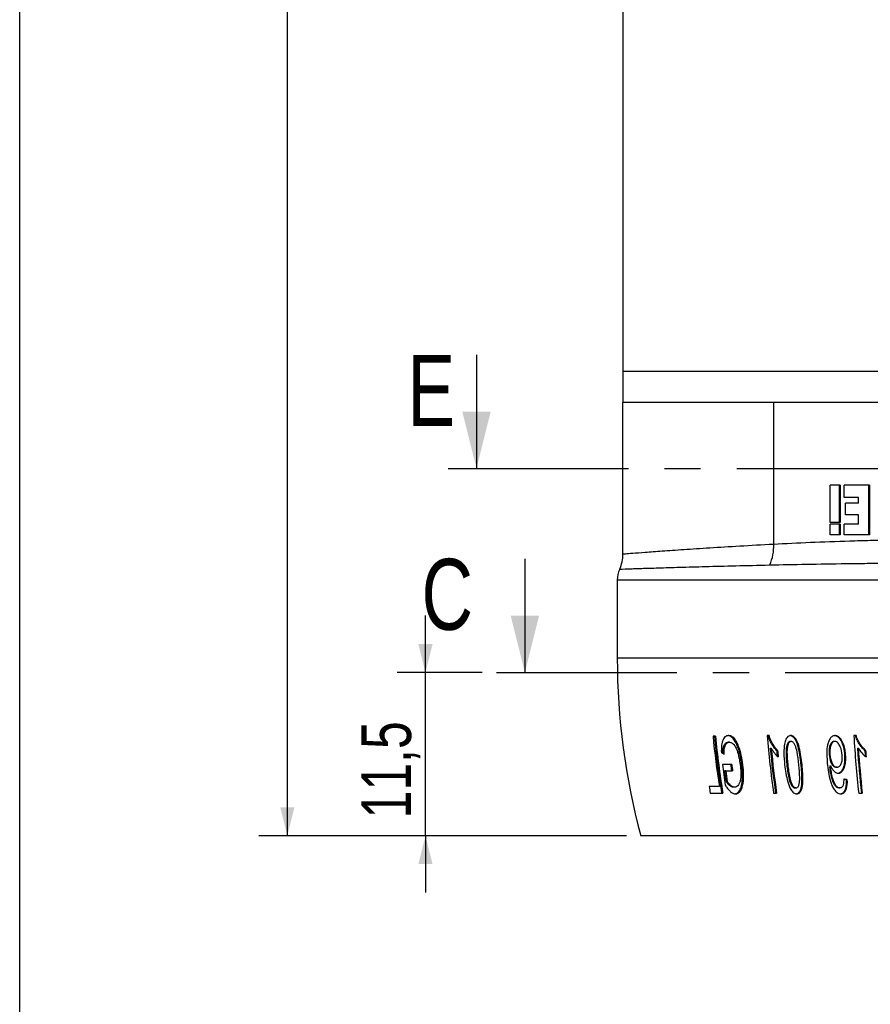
# Model space of a CAD drawing. Header units: millimetres. Extents: x 8 to 586, y 8 to 412.
# Tile 5 of 58: x 8 to 68, y 152 to 221. Entities that reach past the tile are written whole.
import ezdxf

# ---------------------------------------------------------------- set-up
doc = ezdxf.new("R2010")
doc.units = ezdxf.units.MM
doc.linetypes.add('CENTERX2', pattern=[20.32, 12.7, -2.54, 2.54, -2.54])
for name, color, linetype in [('CENTERLINE', 4, 'CENTERX2'), ('DETAIL', 3, 'Continuous'), ('DIMENSIONS', 2, 'Continuous')]:
    doc.layers.add(name, color=color, linetype=linetype)
doc.layers.add('OUTLINE', color=7, linetype='Continuous', lineweight=25)
doc.styles.add('SLDTEXTSTYLE0', font='TXT', dxfattribs={"width": 0.75})
doc.dimstyles.new('SLDDIMSTYLE3', dxfattribs={"dimtxt": 3.5, "dimasz": 2, "dimexe": 0, "dimexo": 0.0625, "dimgap": 0.875, "dimtad": 1, "dimrnd": 1e-09, "dimzin": 12, "dimdsep": 46, "dimtxsty": 'SLDTEXTSTYLE0', "dimsah": 1, "dimcen": 0.09, "dimadec": 0, "dimazin": 3, "dimtfac": 1, "dimtmove": 0, "dimatfit": 0, "dimfxl": 0, "dimfrac": 2, "dimtolj": 1, "dimtzin": 12, "dimarcsym": 0})
doc.dimstyles.new('SLDDIMSTYLE6', dxfattribs={"dimtxt": 3.5, "dimasz": 2, "dimexe": 0, "dimexo": 0.0625, "dimgap": 0.875, "dimtad": 1, "dimrnd": 1e-09, "dimzin": 12, "dimdsep": 46, "dimtxsty": 'SLDTEXTSTYLE0', "dimsah": 1, "dimcen": 0.09, "dimadec": 0, "dimazin": 3, "dimtfac": 1, "dimtofl": 0, "dimtmove": 0, "dimatfit": 3, "dimfxl": 0, "dimfrac": 2, "dimtolj": 1, "dimtzin": 12, "dimarcsym": 0})

# ---------------------------------------------------------------- blocks, each defined once
blk = doc.blocks.new('_D_48')
at = {"layer": 'DIMENSIONS'}
for p, q in [((36.569, 175.072), (36.569, 179.072)), ((40.571, 175.072), (34.569, 175.072)), ((36.569, 163.572), (36.569, 175.072)), ((50.731, 163.572), (34.569, 163.572)), ((36.569, 163.572), (36.569, 159.572))]:
    blk.add_line(p, q, dxfattribs=at)
for points in [[(36.569, 175.072), (37.069, 177.072), (36.069, 177.072)], [(36.569, 163.572), (36.069, 161.572), (37.069, 161.572)]]:
    blk.add_solid(points, dxfattribs=at)
at = {"layer": 'DIMENSIONS', "insert": (32.057, 164.797), "char_height": 3.5, "attachment_point": 1, "rotation": 90, "style": 'SLDTEXTSTYLE0'}
blk.add_mtext('11,5', dxfattribs=at)
blk = doc.blocks.new('_D_49')
at = {"layer": 'DIMENSIONS'}
for p, q in [((85.013, 302.252), (24.843, 302.252)), ((26.843, 302.252), (26.843, 163.572)), ((50.731, 163.572), (24.843, 163.572))]:
    blk.add_line(p, q, dxfattribs=at)
for points in [[(26.843, 302.252), (26.343, 300.252), (27.343, 300.252)], [(26.843, 163.572), (27.343, 165.572), (26.343, 165.572)]]:
    blk.add_solid(points, dxfattribs=at)
at = {"layer": 'DIMENSIONS', "insert": (22.331, 225.801), "char_height": 3.5, "attachment_point": 1, "rotation": 90, "style": 'SLDTEXTSTYLE0'}
blk.add_mtext('138,68', dxfattribs=at)

msp = doc.modelspace()

# ---------------------------------------------------------------- linework, layer by layer
at = {"layer": 'CENTERLINE', "linetype": 'Continuous'}
for p, q in [((40.16354, 197.43812), (40.16354, 189.43812)), ((43.57088, 183.07238), (43.57088, 175.07238))]:
    msp.add_line(p, q, dxfattribs=at)
at = {"layer": 'CENTERLINE'}
for p, q in [((38.16354, 189.43812), (134.20527, 189.43812)), ((41.57088, 175.07238), (128.23073, 175.07238))]:
    msp.add_line(p, q, dxfattribs=at)
for points in [[(40.16354, 189.43812), (41.16354, 193.43812), (39.16354, 193.43812)], [(43.57088, 175.07238), (44.57088, 179.07238), (42.57088, 179.07238)]]:
    msp.add_solid(points, dxfattribs=at)
at = {"layer": 'DETAIL'}
for p, q in [((61.0911, 194.07238), (50.47483, 194.07238)), ((61.0911, 184.09084), (61.0911, 194.07238)), ((85.74983, 194.07238), (61.0911, 194.07238)), ((121.42483, 181.57238), (50.07483, 181.57238)), ((88.4065, 176.07238), (50.07483, 176.07238)), ((58.92121, 168.55371), (58.84378, 168.55371)), ((62.07949, 168.57238), (62.01119, 168.57238)), ((63.02036, 168.57076), (63.08576, 168.57076)), ((65.04992, 168.38488), (65.10957, 168.38488))]:
    msp.add_line(p, q, dxfattribs=at)
msp.add_arc((57.81981, 183.97177), 3.27346, 336.0596399, 2.0845024, dxfattribs=at)
for points, knots in [([(85.74983, 196.27238), (83.44109, 196.27238), (81.1324, 196.27238), (76.60364, 196.27238), (74.38367, 196.27238), (70.11767, 196.27238), (68.07174, 196.27238), (64.23244, 196.27238), (62.43917, 196.27238), (59.17411, 196.27238), (57.70241, 196.27238), (55.13707, 196.27238), (54.0435, 196.27238), (52.27646, 196.27238), (51.60304, 196.27238), (50.70222, 196.27238), (50.47483, 196.27238), (50.47483, 196.27238)], [0, 0, 0, 0, 0.125, 0.125, 0.25, 0.25, 0.375, 0.375, 0.5, 0.5, 0.625, 0.625, 0.75, 0.75, 0.875, 0.875, 1, 1, 1, 1]), ([(110.40856, 184.09084), (108.7502, 184.17968), (106.96106, 184.25215), (104.08329, 184.34352), (103.08945, 184.37104), (101.07184, 184.41996), (100.04398, 184.44152), (97.95085, 184.47947), (96.88558, 184.49588), (94.71731, 184.52392), (93.61321, 184.53557), (90.24908, 184.5635), (88.00117, 184.57238), (84.62187, 184.57238), (83.49419, 184.57012), (81.23628, 184.56095), (80.10101, 184.55398), (76.75762, 184.52613), (74.59516, 184.49847), (71.44951, 184.4414), (70.41741, 184.41975), (68.89473, 184.38277), (68.39276, 184.36972), (67.40667, 184.34226), (66.92152, 184.32783), (64.53485, 184.25196), (62.74947, 184.17968), (61.0911, 184.09084)], [0, 0, 0, 0, 0.125, 0.125, 0.1875, 0.1875, 0.25, 0.25, 0.3125, 0.3125, 0.375, 0.375, 0.5, 0.5, 0.5625, 0.5625, 0.625, 0.625, 0.75, 0.75, 0.8125, 0.8125, 0.84375, 0.84375, 0.875, 0.875, 1, 1, 1, 1]), ([(61.0911, 184.09084), (59.41627, 184.00077), (57.91877, 183.91316), (55.93811, 183.78921), (55.32584, 183.74937), (54.20873, 183.67434), (53.70206, 183.63904), (52.79275, 183.57392), (52.38969, 183.54408), (51.69779, 183.49173), (51.40724, 183.4691), (50.94199, 183.43236), (50.76704, 183.41824), (50.533, 183.39925), (50.47483, 183.39447), (50.47483, 183.39447)], [0, 0, 0, 0, 0.25, 0.25, 0.375, 0.375, 0.5, 0.5, 0.625, 0.625, 0.75, 0.75, 0.875, 0.875, 1, 1, 1, 1]), ([(50.24495, 182.34729), (50.24495, 182.34729), (50.47287, 182.35545), (51.04858, 182.37498), (51.17883, 182.37936), (51.46667, 182.38893), (51.62423, 182.39411), (52.13709, 182.41076), (52.92786, 182.43588), (53.92951, 182.46579), (55.03823, 182.49766), (55.64869, 182.51466), (56.9657, 182.54987), (57.67367, 182.56812), (59.17721, 182.60533), (59.97254, 182.62428), (60.81165, 182.64345)], [0, 0, 0, 0, 0.25, 0.25, 0.3125, 0.3125, 0.375, 0.375, 0.5, 0.625, 0.625, 0.75, 0.75, 0.875, 0.875, 1, 1, 1, 1]), ([(60.81165, 182.64345), (62.47276, 182.6814), (64.26712, 182.71217), (66.67252, 182.74444), (67.16179, 182.75057), (68.15691, 182.76224), (68.66387, 182.76779), (70.20198, 182.7835), (71.24526, 182.79268), (74.42694, 182.81689), (76.61675, 182.82861), (80.0063, 182.84042), (81.15804, 182.84338), (83.44823, 182.84727), (84.59198, 182.84823), (88.0193, 182.84826), (90.29896, 182.84452), (93.71032, 182.83273), (94.82995, 182.82781), (97.02657, 182.81595), (98.10505, 182.80901), (100.22271, 182.79295), (101.26189, 182.78382), (103.3002, 182.76309), (104.30284, 182.75143), (106.24205, 182.7255), (107.18139, 182.7112), (108.98999, 182.67965), (109.85746, 182.66242), (110.68801, 182.64345)], [0, 0, 0, 0, 0.125, 0.125, 0.15625, 0.15625, 0.1875, 0.1875, 0.25, 0.25, 0.375, 0.375, 0.4375, 0.4375, 0.5, 0.5, 0.625, 0.625, 0.6875, 0.6875, 0.75, 0.75, 0.8125, 0.8125, 0.875, 0.875, 0.9375, 0.9375, 1, 1, 1, 1])]:
    msp.add_open_spline(points, degree=3, knots=knots, dxfattribs=at)
at = {"layer": 'OUTLINE'}
for p, q in [((8, 8), (8, 412)), ((50.47483, 289.38953), (50.47483, 196.27238)), ((50.47483, 196.27238), (50.47483, 194.07238)), ((50.47483, 183.39447), (50.47483, 194.07238)), ((65.75895, 188.27238), (65.06181, 188.27238)), ((65.06181, 185.63045), (65.06181, 188.27238)), ((65.70323, 188.27238), (65.70323, 185.63045)), ((65.75895, 188.27238), (65.75895, 185.63045)), ((67.82522, 188.27238), (66.06201, 188.27238)), ((66.06201, 187.40289), (66.06201, 188.27238)), ((67.77526, 188.27238), (67.77526, 184.77238)), ((67.82522, 188.27238), (67.82522, 184.77238)), ((67.05918, 187.40289), (66.06201, 187.40289)), ((67.05918, 186.98654), (67.05918, 187.40289)), ((67.05918, 186.98654), (66.14897, 186.98654)), ((66.14897, 186.18337), (66.14897, 186.98654)), ((67.05918, 186.18337), (66.14897, 186.18337)), ((67.05918, 185.51506), (67.05918, 186.18337)), ((65.75895, 185.63045), (65.06181, 185.63045)), ((65.75895, 185.51506), (65.06181, 185.51506)), ((65.06181, 184.77238), (65.06181, 185.51506)), ((65.70323, 185.51506), (65.70323, 184.77238)), ((65.75895, 185.51506), (65.75895, 184.77238)), ((67.05918, 185.51506), (66.06201, 185.51506)), ((66.06201, 184.77238), (66.06201, 185.51506)), ((65.75895, 184.77238), (65.06181, 184.77238)), ((67.82522, 184.77238), (66.06201, 184.77238)), ((50.07483, 181.57238), (50.07483, 176.07238)), ((60.76579, 170.62433), (60.62843, 170.62433)), ((66.89218, 170.62433), (66.72782, 170.62433)), ((56.99181, 170.57238), (56.81825, 170.57238)), ((57.96621, 170.1568), (57.88692, 170.1568)), ((62.32282, 170.20874), (62.25598, 170.20874)), ((65.39477, 170.20874), (65.3367, 170.20874)), ((60.84644, 169.74121), (60.91749, 169.74121)), ((61.29052, 169.58537), (61.36037, 169.58537)), ((65.05158, 169.28991), (64.99218, 169.28991)), ((66.09806, 169.27936), (66.1543, 169.27936)), ((66.98593, 169.74121), (67.03947, 169.74121)), ((67.50808, 169.58537), (67.56018, 169.58537)), ((58.13321, 168.59835), (57.47306, 168.59835)), ((57.71132, 168.13082), (57.63013, 168.13082)), ((57.71132, 168.13082), (58.19308, 168.13082)), ((65.04062, 168.48309), (65.10025, 168.48309)), ((65.54922, 168.39056), (65.49085, 168.39056)), ((57.81459, 167.39706), (57.73318, 167.39706)), ((66.21653, 167.50744), (66.27324, 167.50744)), ((57.26121, 167.03991), (56.5445, 167.03991)), ((56.62166, 166.57238), (57.50693, 166.57238)), ((58.33763, 166.98796), (58.25743, 166.98796)), ((61.08256, 166.57238), (61.29088, 166.57238)), ((62.65208, 166.93602), (62.58447, 166.93602)), ((65.68258, 166.93602), (65.74115, 166.93602)), ((67.07169, 166.57238), (67.32081, 166.57238)), ((119.76866, 163.57238), (51.73101, 163.57238))]:
    msp.add_line(p, q, dxfattribs=at)
for centre, radius, start, end in [((47.97483, 183.39447), 2.5, 335.2367015, 0), ((51.92483, 181.57238), 1.85, 155.2367015, 180), ((98.07483, 176.07238), 48, 180, 195.0947871), ((126.75068, 175.98379), 66.3391, 184.6339089, 188.1559632), ((153.47051, 175.94529), 86.90574, 183.5102312, 186.1914732), ((114.55175, 176.01793), 57.98975, 185.3883246, 188.9064047), ((115.05669, 176.01144), 58.40057, 185.3439082, 189.3012938), ((115.01354, 176.01118), 58.27608, 185.3551059, 189.321087), ((127.44064, 175.96512), 66.88442, 185.339365, 188.072868), ((127.36622, 175.96467), 66.73953, 185.350604, 188.0901226), ((129.43316, 176.00534), 68.4444, 185.3821652, 185.716704), ((129.34237, 176.00377), 68.28431, 185.3934933, 185.7876646), ((154.74742, 175.91947), 87.97868, 184.0268801, 186.098765), ((154.6066, 175.91883), 87.78476, 184.0353724, 186.1118694), ((158.47092, 175.97678), 91.1871, 184.0192261, 184.2861273), ((158.31603, 175.97576), 90.98055, 184.0277197, 184.3229361), ((115.65538, 175.98839), 58.64977, 187.2386697, 188.6839113), ((117.81906, 175.99707), 60.22174, 187.0570642, 187.5054982), ((117.76888, 175.99675), 60.09283, 187.0719787, 187.5213901), ((116.2095, 175.98348), 59.10336, 187.6350755, 188.3533858), ((116.16274, 175.98311), 58.97649, 187.6512349, 188.3711204), ((144.37269, 175.94653), 79.68237, 185.3744794, 185.4454166), ((144.2576, 175.94601), 79.50838, 185.3858956, 185.4569893), ((112.10963, 175.97004), 56.27816, 189.1301921, 189.6126186)]:
    msp.add_arc(centre, radius, start, end, dxfattribs=at)
for points, knots in [([(57.90499, 170.62433), (57.86009, 170.62198), (57.81571, 170.61796), (57.73204, 170.58642), (57.69155, 170.5609), (57.58382, 170.45921), (57.52729, 170.35742), (57.44826, 170.12318), (57.42474, 169.98879), (57.4082, 169.78271), (57.40454, 169.71321), (57.40117, 169.57245), (57.40203, 169.50089), (57.403, 169.42952)], [0, 0, 0, 0, 0.125, 0.125, 0.25, 0.25, 0.5, 0.5, 0.75, 0.75, 0.875, 0.875, 1, 1, 1, 1]), ([(58.84378, 168.55371), (58.82991, 168.65789), (58.80218, 168.86619), (58.745, 169.17764), (58.67223, 169.48551), (58.57985, 169.78484), (58.47977, 170.02957), (58.38113, 170.21937), (58.28955, 170.35891), (58.18536, 170.47393), (58.07609, 170.55754), (57.9713, 170.60712), (57.90596, 170.61593), (57.87604, 170.61996)], [0, 0, 0, 0, 0.11974494, 0.23943668, 0.35916044, 0.4791529, 0.59836722, 0.6687991, 0.73908311, 0.8102393, 0.88136721, 0.94567411, 1, 1, 1, 1]), ([(58.92121, 168.55371), (58.89325, 168.77805), (58.8578, 169.0023), (58.76176, 169.44552), (58.69971, 169.65907), (58.5834, 169.96609), (58.53878, 170.06654), (58.43947, 170.25369), (58.38243, 170.33942), (58.28874, 170.44563), (58.25616, 170.47648), (58.1889, 170.53088), (58.15378, 170.55486), (58.08294, 170.59031), (58.0474, 170.60259), (57.97628, 170.62057), (57.94053, 170.62344), (57.90499, 170.62433)], [0, 0, 0, 0, 0.25, 0.25, 0.5, 0.5, 0.625, 0.625, 0.75, 0.75, 0.8125, 0.8125, 0.875, 0.875, 0.9375, 0.9375, 1, 1, 1, 1]), ([(61.29052, 169.58537), (61.22503, 169.65362), (61.1614, 169.72448), (61.04449, 169.88225), (60.99016, 169.96652), (60.8896, 170.14248), (60.84279, 170.23421), (60.75997, 170.42361), (60.72583, 170.52304), (60.69469, 170.62433)], [0, 0, 0, 0, 0.25, 0.25, 0.5, 0.5, 0.75, 0.75, 1, 1, 1, 1]), ([(61.36037, 169.58537), (61.29499, 169.65367), (61.23147, 169.72458), (61.11479, 169.88242), (61.06058, 169.96671), (60.96024, 170.14267), (60.91355, 170.23439), (60.83093, 170.42374), (60.79687, 170.52311), (60.76579, 170.62433)], [0, 0, 0, 0, 0.25, 0.25, 0.5, 0.5, 0.75, 0.75, 1, 1, 1, 1]), ([(62.27958, 170.62433), (62.23268, 170.6218), (62.18675, 170.61507), (62.10118, 170.57225), (62.06364, 170.5404), (61.99789, 170.46068), (61.97038, 170.41385), (61.92436, 170.31321), (61.9066, 170.25783), (61.8897, 170.20225)], [0, 0, 0, 0, 0.25, 0.25, 0.5, 0.5, 0.75, 0.75, 1, 1, 1, 1]), ([(63.02036, 168.57076), (63.00825, 168.68097), (62.98405, 168.90136), (62.93853, 169.22453), (62.88227, 169.539), (62.8161, 169.81862), (62.73858, 170.06793), (62.66278, 170.24605), (62.58876, 170.3751), (62.52916, 170.45726), (62.46498, 170.524), (62.39808, 170.57426), (62.32662, 170.60884), (62.27779, 170.61703), (62.2536, 170.62109)], [0, 0, 0, 0, 0.14045159, 0.28086433, 0.41182639, 0.54268558, 0.64223035, 0.74150395, 0.78926118, 0.83695538, 0.87778775, 0.91857786, 0.95965141, 1, 1, 1, 1]), ([(63.08576, 168.57076), (63.04293, 168.97184), (62.9927, 169.37564), (62.86616, 169.86673), (62.83727, 169.96405), (62.76905, 170.15231), (62.72932, 170.24472), (62.63147, 170.41365), (62.57276, 170.49075), (62.46922, 170.57056), (62.43197, 170.59166), (62.35691, 170.61834), (62.31814, 170.62202), (62.27958, 170.62433)], [0, 0, 0, 0, 0.5, 0.5, 0.625, 0.625, 0.75, 0.75, 0.875, 0.875, 0.9375, 0.9375, 1, 1, 1, 1]), ([(65.40597, 170.62433), (65.36583, 170.62279), (65.32669, 170.61707), (65.25179, 170.59092), (65.21621, 170.57032), (65.11915, 170.49538), (65.06394, 170.42903), (64.97609, 170.27832), (64.94235, 170.19316), (64.8905, 170.01821), (64.87168, 169.92695), (64.83031, 169.64725), (64.8251, 169.45541), (64.83387, 169.07101), (64.84708, 168.87853), (64.86438, 168.68602)], [0, 0, 0, 0, 0.0625, 0.0625, 0.125, 0.125, 0.25, 0.25, 0.375, 0.375, 0.5, 0.5, 0.75, 0.75, 1, 1, 1, 1]), ([(66.09806, 169.27936), (66.09018, 169.35605), (66.07441, 169.50949), (66.03489, 169.73833), (65.98055, 169.94389), (65.91145, 170.12234), (65.83242, 170.27336), (65.73747, 170.41175), (65.64003, 170.51196), (65.54929, 170.57245), (65.46655, 170.61152), (65.40683, 170.6171), (65.37347, 170.62022)], [0, 0, 0, 0, 0.13668362, 0.2734421, 0.40956228, 0.51076936, 0.61191096, 0.71429158, 0.81617909, 0.87251295, 0.92878038, 1, 1, 1, 1]), ([(66.1543, 169.27936), (66.14095, 169.4219), (66.12559, 169.56415), (66.06643, 169.84416), (66.02569, 169.98461), (65.93859, 170.18001), (65.90513, 170.24324), (65.8291, 170.36125), (65.78812, 170.41661), (65.69435, 170.51298), (65.64095, 170.55529), (65.55545, 170.59625), (65.52566, 170.60684), (65.46602, 170.62112), (65.43599, 170.62297), (65.40597, 170.62433)], [0, 0, 0, 0, 0.25, 0.25, 0.5, 0.5, 0.625, 0.625, 0.75, 0.75, 0.875, 0.875, 0.9375, 0.9375, 1, 1, 1, 1]), ([(67.50808, 169.58537), (67.4332, 169.65362), (67.3605, 169.72448), (67.22781, 169.88225), (67.16646, 169.96652), (67.05345, 170.14248), (67.00112, 170.23421), (66.9093, 170.42361), (66.87214, 170.52304), (66.83851, 170.62433)], [0, 0, 0, 0, 0.25, 0.25, 0.5, 0.5, 0.75, 0.75, 1, 1, 1, 1]), ([(67.56018, 169.58537), (67.48543, 169.65367), (67.41288, 169.72458), (67.28047, 169.88242), (67.21927, 169.96671), (67.10655, 170.14267), (67.05435, 170.23439), (66.96278, 170.42374), (66.92573, 170.52311), (66.89218, 170.62433)], [0, 0, 0, 0, 0.25, 0.25, 0.5, 0.5, 0.75, 0.75, 1, 1, 1, 1]), ([(57.5131, 169.36919), (57.51362, 169.40608), (57.51485, 169.49435), (57.523, 169.63305), (57.54451, 169.78058), (57.57915, 169.90347), (57.62512, 169.99532), (57.67451, 170.06177), (57.73151, 170.11259), (57.802, 170.15021), (57.85605, 170.1544), (57.88692, 170.1568)], [0, 0, 0, 0, 0.0950725, 0.22745392, 0.36218321, 0.49645729, 0.59089162, 0.68541207, 0.77990009, 0.8743297, 1, 1, 1, 1]), ([(57.59302, 169.32563), (57.59537, 169.52714), (57.60081, 169.73358), (57.69122, 169.97927), (57.73502, 170.04582), (57.81377, 170.1125), (57.84168, 170.13015), (57.90225, 170.1522), (57.93417, 170.15497), (57.96621, 170.1568)], [0, 0, 0, 0, 0.5, 0.5, 0.75, 0.75, 0.875, 0.875, 1, 1, 1, 1]), ([(57.96621, 170.1568), (57.9931, 170.15604), (58.02003, 170.15427), (58.07386, 170.14071), (58.10077, 170.1304), (58.18154, 170.08941), (58.23311, 170.04628), (58.37515, 169.88371), (58.44814, 169.72989), (58.5658, 169.41601), (58.61054, 169.24953), (58.68111, 168.91164), (58.70709, 168.7415), (58.72825, 168.57076)], [0, 0, 0, 0, 0.0625, 0.0625, 0.125, 0.125, 0.25, 0.25, 0.5, 0.5, 0.75, 0.75, 1, 1, 1, 1]), ([(61.8897, 170.20225), (61.87355, 170.13852), (61.85814, 170.07458), (61.83698, 169.94345), (61.82939, 169.8769), (61.81118, 169.6758), (61.80775, 169.53869), (61.80965, 169.1253), (61.83242, 168.84767), (61.86073, 168.57076)], [0, 0, 0, 0, 0.125, 0.125, 0.25, 0.25, 0.5, 0.5, 1, 1, 1, 1]), ([(62.25598, 170.20874), (62.22671, 170.20699), (62.19765, 170.20213), (62.14544, 170.17337), (62.12254, 170.15221), (62.06187, 170.07619), (62.03502, 170.01011), (61.97032, 169.80605), (61.95984, 169.65144), (61.95207, 169.19241), (61.97948, 168.8815), (62.01119, 168.57238)], [0, 0, 0, 0, 0.0625, 0.0625, 0.125, 0.125, 0.25, 0.25, 0.5, 0.5, 1, 1, 1, 1]), ([(62.32282, 170.20874), (62.29357, 170.20698), (62.26453, 170.20209), (62.21239, 170.17322), (62.18955, 170.15197), (62.12909, 170.0758), (62.10238, 170.00963), (62.03804, 169.8055), (62.02772, 169.65093), (62.02026, 169.19208), (62.04772, 168.88135), (62.07949, 168.57238)], [0, 0, 0, 0, 0.0625, 0.0625, 0.125, 0.125, 0.25, 0.25, 0.5, 0.5, 1, 1, 1, 1]), ([(62.85911, 168.57238), (62.82649, 168.87758), (62.79291, 169.18385), (62.70269, 169.63869), (62.66649, 169.7881), (62.57035, 169.9952), (62.53305, 170.06258), (62.46451, 170.14391), (62.43847, 170.16681), (62.39659, 170.19155), (62.38239, 170.19849), (62.35302, 170.20701), (62.3378, 170.20792), (62.32282, 170.20874)], [0, 0, 0, 0, 0.5, 0.5, 0.75, 0.75, 0.875, 0.875, 0.9375, 0.9375, 0.96875, 0.96875, 1, 1, 1, 1]), ([(65.3367, 170.20874), (65.29707, 170.20643), (65.25828, 170.19715), (65.18975, 170.15591), (65.16074, 170.12512), (65.08543, 170.02254), (65.04934, 169.93935), (65.00059, 169.76467), (64.98949, 169.67036), (64.98095, 169.48128), (64.98519, 169.38574), (64.99218, 169.28991)], [0, 0, 0, 0, 0.125, 0.125, 0.25, 0.25, 0.5, 0.5, 0.75, 0.75, 1, 1, 1, 1]), ([(65.39477, 170.20874), (65.35518, 170.20642), (65.31644, 170.1971), (65.24804, 170.15574), (65.21912, 170.12487), (65.14409, 170.02216), (65.10816, 169.93896), (65.05973, 169.7643), (65.04873, 169.67006), (65.04031, 169.48112), (65.04458, 169.38565), (65.05158, 169.28991)], [0, 0, 0, 0, 0.125, 0.125, 0.25, 0.25, 0.5, 0.5, 0.75, 0.75, 1, 1, 1, 1]), ([(65.90935, 169.24933), (65.89147, 169.44915), (65.85815, 169.65177), (65.73731, 169.9244), (65.68613, 170.01158), (65.59129, 170.12013), (65.55609, 170.15167), (65.47867, 170.19659), (65.43669, 170.2065), (65.39477, 170.20874)], [0, 0, 0, 0, 0.5, 0.5, 0.75, 0.75, 0.875, 0.875, 1, 1, 1, 1]), ([(57.403, 169.42952), (57.41934, 169.42054), (57.4357, 169.41156), (57.45208, 169.40258), (57.46847, 169.3936), (57.48487, 169.38461), (57.50131, 169.37563), (57.5318, 169.35896), (57.56237, 169.3423), (57.59302, 169.32563)], [0, 0, 0, 0, 0.000082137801, 0.000082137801, 0.000082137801, 0.000164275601, 0.000164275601, 0.000164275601, 0.000316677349, 0.000316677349, 0.000316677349, 0.000316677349]), ([(60.91749, 169.74121), (60.98345, 169.61813), (61.05887, 169.5043), (61.22288, 169.29522), (61.3104, 169.19807), (61.40614, 169.11783)], [0, 0, 0, 0, 0.5, 0.5, 1, 1, 1, 1]), ([(64.99218, 169.28991), (65.00996, 169.09955), (65.04098, 168.90679), (65.15458, 168.64635), (65.20501, 168.56332), (65.30007, 168.46505), (65.33521, 168.43765), (65.41131, 168.3999), (65.45091, 168.39305), (65.49085, 168.39056)], [0, 0, 0, 0, 0.5, 0.5, 0.75, 0.75, 0.875, 0.875, 1, 1, 1, 1]), ([(65.05158, 169.28991), (65.06938, 169.09972), (65.10034, 168.90713), (65.21358, 168.64678), (65.26383, 168.56372), (65.35868, 168.4653), (65.39374, 168.43782), (65.46975, 168.39995), (65.50931, 168.39305), (65.54922, 168.39056)], [0, 0, 0, 0, 0.5, 0.5, 0.75, 0.75, 0.875, 0.875, 1, 1, 1, 1]), ([(65.54922, 168.39056), (65.58793, 168.39173), (65.62541, 168.39931), (65.69472, 168.43358), (65.7244, 168.45962), (65.80447, 168.55062), (65.84151, 168.62882), (65.89376, 168.79415), (65.90843, 168.8837), (65.91895, 169.06511), (65.91604, 169.15694), (65.90935, 169.24933)], [0, 0, 0, 0, 0.125, 0.125, 0.25, 0.25, 0.5, 0.5, 0.75, 0.75, 1, 1, 1, 1]), ([(65.612, 167.97924), (65.62946, 167.98099), (65.67496, 167.98554), (65.74329, 168.01136), (65.81136, 168.05945), (65.8811, 168.13022), (65.94803, 168.22882), (66.01618, 168.3731), (66.07004, 168.55149), (66.10417, 168.77506), (66.11258, 169.01934), (66.1029, 169.19263), (66.09806, 169.27936)], [0, 0, 0, 0, 0.039484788, 0.102857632, 0.163055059, 0.223373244, 0.316861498, 0.41057456, 0.545010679, 0.679701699, 0.839697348, 1, 1, 1, 1]), ([(65.63845, 167.97498), (65.69581, 167.97807), (65.75163, 167.98817), (65.85334, 168.04403), (65.89701, 168.08422), (65.97344, 168.17881), (66.00478, 168.23228), (66.05984, 168.34611), (66.08283, 168.40726), (66.1374, 168.59515), (66.15541, 168.7299), (66.16974, 169.00272), (66.16333, 169.14082), (66.1543, 169.27936)], [0, 0, 0, 0, 0.125, 0.125, 0.25, 0.25, 0.375, 0.375, 0.5, 0.5, 0.75, 0.75, 1, 1, 1, 1]), ([(67.03947, 169.74121), (67.11314, 169.61813), (67.19827, 169.5043), (67.38451, 169.29522), (67.48429, 169.19807), (67.59431, 169.11783)], [0, 0, 0, 0, 0.5, 0.5, 1, 1, 1, 1]), ([(58.72825, 168.57076), (58.74832, 168.39846), (58.76486, 168.22678), (58.77765, 167.88611), (58.77413, 167.71966), (58.74081, 167.48405), (58.72369, 167.40844), (58.67847, 167.27028), (58.65035, 167.20542), (58.58064, 167.09897), (58.53839, 167.05579), (58.46796, 167.01445), (58.44332, 167.00435), (58.39171, 166.99157), (58.36456, 166.98965), (58.33763, 166.98796)], [0, 0, 0, 0, 0.25, 0.25, 0.5, 0.5, 0.625, 0.625, 0.75, 0.75, 0.875, 0.875, 0.9375, 0.9375, 1, 1, 1, 1]), ([(58.35962, 166.52643), (58.38222, 166.52893), (58.44056, 166.53538), (58.5303, 166.576), (58.62134, 166.65597), (58.70484, 166.7729), (58.77436, 166.92577), (58.82876, 167.11351), (58.866, 167.32062), (58.88798, 167.54213), (58.89789, 167.82116), (58.88615, 168.15955), (58.85791, 168.42226), (58.84378, 168.55371)], [0, 0, 0, 0, 0.04255632, 0.10985983, 0.18084324, 0.25191612, 0.33757055, 0.42337062, 0.51426449, 0.60550036, 0.69657179, 0.84817515, 1, 1, 1, 1]), ([(58.40057, 166.52043), (58.43513, 166.52218), (58.46958, 166.52477), (58.53538, 166.54216), (58.56693, 166.55624), (58.65827, 166.6119), (58.71076, 166.66723), (58.84566, 166.87418), (58.90026, 167.06247), (58.9644, 167.46119), (58.97585, 167.67452), (58.96601, 168.11092), (58.94739, 168.33155), (58.92121, 168.55371)], [0, 0, 0, 0, 0.0625, 0.0625, 0.125, 0.125, 0.25, 0.25, 0.5, 0.5, 0.75, 0.75, 1, 1, 1, 1]), ([(61.86073, 168.57076), (61.88322, 168.37004), (61.90941, 168.1697), (61.97904, 167.7703), (62.02104, 167.5717), (62.13391, 167.1814), (62.20288, 166.98798), (62.35668, 166.73372), (62.4179, 166.65621), (62.52296, 166.57525), (62.56111, 166.55388), (62.6375, 166.52652), (62.67585, 166.52279), (62.71429, 166.52043)], [0, 0, 0, 0, 0.25, 0.25, 0.5, 0.5, 0.75, 0.75, 0.875, 0.875, 0.9375, 0.9375, 1, 1, 1, 1]), ([(62.01119, 168.57238), (62.02813, 168.41903), (62.04623, 168.26583), (62.092, 167.96002), (62.11762, 167.80722), (62.18656, 167.50495), (62.22811, 167.35404), (62.33037, 167.14816), (62.36949, 167.08117), (62.44137, 167.00076), (62.4681, 166.97757), (62.51064, 166.95312), (62.52515, 166.94621), (62.55495, 166.9377), (62.5697, 166.93685), (62.58447, 166.93602)], [0, 0, 0, 0, 0.25, 0.25, 0.5, 0.5, 0.75, 0.75, 0.875, 0.875, 0.9375, 0.9375, 0.96875, 0.96875, 1, 1, 1, 1]), ([(62.07949, 168.57238), (62.09646, 168.41911), (62.11458, 168.26599), (62.16036, 167.96032), (62.18598, 167.8076), (62.25483, 167.50546), (62.29629, 167.35456), (62.39833, 167.14859), (62.43733, 167.08161), (62.5091, 167.00099), (62.53578, 166.97773), (62.5783, 166.9532), (62.59281, 166.94626), (62.62258, 166.93771), (62.63733, 166.93686), (62.65208, 166.93602)], [0, 0, 0, 0, 0.25, 0.25, 0.5, 0.5, 0.75, 0.75, 0.875, 0.875, 0.9375, 0.9375, 0.96875, 0.96875, 1, 1, 1, 1]), ([(62.65208, 166.93602), (62.66665, 166.93681), (62.68124, 166.93756), (62.70889, 166.94505), (62.7222, 166.95137), (62.76004, 166.97399), (62.78206, 166.99581), (62.83754, 167.07369), (62.86175, 167.13975), (62.91744, 167.34351), (62.92264, 167.49728), (62.91947, 167.95378), (62.88979, 168.26344), (62.85911, 168.57238)], [0, 0, 0, 0, 0.03125, 0.03125, 0.0625, 0.0625, 0.125, 0.125, 0.25, 0.25, 0.5, 0.5, 1, 1, 1, 1]), ([(62.68009, 166.52499), (62.69174, 166.52623), (62.72617, 166.52989), (62.78041, 166.55057), (62.83741, 166.59301), (62.89442, 166.65588), (62.94638, 166.7428), (63.00149, 166.87712), (63.04689, 167.05251), (63.07444, 167.2755), (63.0833, 167.51199), (63.07952, 167.81035), (63.05888, 168.16366), (63.0332, 168.43503), (63.02036, 168.57076)], [0, 0, 0, 0, 0.01988597, 0.05875786, 0.09796696, 0.13724195, 0.19370713, 0.25033291, 0.34663713, 0.44315536, 0.54881353, 0.65455952, 0.82722147, 1, 1, 1, 1]), ([(62.71429, 166.52043), (62.75204, 166.52298), (62.78936, 166.52736), (62.85831, 166.55733), (62.88981, 166.58066), (62.97316, 166.6654), (63.01401, 166.74252), (63.10955, 166.9924), (63.13475, 167.18345), (63.16056, 167.76852), (63.12388, 168.17048), (63.08576, 168.57076)], [0, 0, 0, 0, 0.0625, 0.0625, 0.125, 0.125, 0.25, 0.25, 0.5, 0.5, 1, 1, 1, 1]), ([(64.86438, 168.68602), (64.88464, 168.47339), (64.90852, 168.26113), (64.97727, 167.83797), (65.01866, 167.62747), (65.11299, 167.32017), (65.14892, 167.21834), (65.23314, 167.02013), (65.2817, 166.92325), (65.39917, 166.74851), (65.469, 166.66923), (65.58877, 166.58303), (65.63177, 166.5598), (65.71895, 166.52807), (65.76344, 166.52207), (65.80804, 166.52043)], [0, 0, 0, 0, 0.25, 0.25, 0.5, 0.5, 0.625, 0.625, 0.75, 0.75, 0.875, 0.875, 0.9375, 0.9375, 1, 1, 1, 1]), ([(65.68258, 166.93602), (65.65297, 166.93849), (65.62343, 166.94175), (65.56531, 166.96406), (65.5371, 166.98106), (65.45838, 167.04146), (65.41314, 167.09546), (65.33856, 167.21615), (65.3089, 167.28104), (65.25549, 167.41245), (65.2319, 167.47956), (65.16682, 167.68344), (65.13396, 167.82274), (65.08184, 168.10296), (65.06471, 168.24387), (65.04992, 168.38488)], [0, 0, 0, 0, 0.0625, 0.0625, 0.125, 0.125, 0.25, 0.25, 0.375, 0.375, 0.5, 0.5, 0.75, 0.75, 1, 1, 1, 1]), ([(65.10025, 168.48309), (65.1288, 168.42001), (65.15863, 168.35788), (65.23109, 168.24364), (65.27203, 168.18894), (65.36364, 168.09498), (65.41433, 168.05391), (65.49509, 168.00814), (65.52304, 167.99583), (65.58062, 167.97968), (65.60952, 167.97729), (65.63845, 167.97498)], [0, 0, 0, 0, 0.25, 0.25, 0.5, 0.5, 0.75, 0.75, 0.875, 0.875, 1, 1, 1, 1]), ([(65.74115, 166.93602), (65.71155, 166.9385), (65.68203, 166.94178), (65.62394, 166.96419), (65.59577, 166.98125), (65.51716, 167.04183), (65.47207, 167.0959), (65.39768, 167.21673), (65.36813, 167.28157), (65.31485, 167.41297), (65.29131, 167.48006), (65.22637, 167.6839), (65.19357, 167.82309), (65.14151, 168.10315), (65.12437, 168.24396), (65.10957, 168.38488)], [0, 0, 0, 0, 0.0625, 0.0625, 0.125, 0.125, 0.25, 0.25, 0.375, 0.375, 0.5, 0.5, 0.75, 0.75, 1, 1, 1, 1]), ([(57.67795, 167.13326), (57.7293, 167.05332), (57.78147, 166.97447), (57.89371, 166.83081), (57.95181, 166.76459), (58.07317, 166.65139), (58.13727, 166.60339), (58.23641, 166.55413), (58.26938, 166.54133), (58.3351, 166.52504), (58.36779, 166.52269), (58.40057, 166.52043)], [0, 0, 0, 0, 0.25, 0.25, 0.5, 0.5, 0.75, 0.75, 0.875, 0.875, 1, 1, 1, 1]), ([(58.25743, 166.98796), (58.2341, 166.98946), (58.2108, 166.99101), (58.16405, 167.00188), (58.1406, 167.01077), (58.07016, 167.04394), (58.0237, 167.07519), (57.93461, 167.1479), (57.89126, 167.18942), (57.80775, 167.2846), (57.76978, 167.33959), (57.73318, 167.39706)], [0, 0, 0, 0, 0.125, 0.125, 0.25, 0.25, 0.5, 0.5, 0.75, 0.75, 1, 1, 1, 1]), ([(58.33763, 166.98796), (58.31434, 166.98946), (58.2911, 166.99101), (58.24444, 167.0019), (58.22104, 167.0108), (58.15076, 167.044), (58.10439, 167.07529), (58.0155, 167.14802), (57.97225, 167.18954), (57.88896, 167.2847), (57.8511, 167.33965), (57.81459, 167.39706)], [0, 0, 0, 0, 0.125, 0.125, 0.25, 0.25, 0.5, 0.5, 0.75, 0.75, 1, 1, 1, 1]), ([(66.02281, 167.55939), (66.02148, 167.42287), (66.01733, 167.28535), (65.96217, 167.09986), (65.93522, 167.04026), (65.87392, 166.97833), (65.85014, 166.96154), (65.79793, 166.94057), (65.76953, 166.93813), (65.74115, 166.93602)], [0, 0, 0, 0, 0.5, 0.5, 0.75, 0.75, 0.875, 0.875, 1, 1, 1, 1]), ([(65.77513, 166.52345), (65.79308, 166.52497), (65.8375, 166.52875), (65.90598, 166.5517), (65.97527, 166.5967), (66.0402, 166.66241), (66.09665, 166.74798), (66.15093, 166.86887), (66.19135, 167.02205), (66.21286, 167.19253), (66.21961, 167.35511), (66.21756, 167.45665), (66.21653, 167.50744)], [0, 0, 0, 0, 0.050565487, 0.125208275, 0.202951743, 0.280844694, 0.376231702, 0.471788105, 0.617370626, 0.76336323, 0.881633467, 1, 1, 1, 1]), ([(65.80804, 166.52043), (65.85412, 166.52228), (65.89902, 166.52881), (65.98358, 166.56213), (66.02205, 166.58814), (66.12265, 166.68556), (66.1715, 166.77458), (66.27196, 167.06644), (66.27899, 167.28748), (66.27324, 167.50744)], [0, 0, 0, 0, 0.125, 0.125, 0.25, 0.25, 0.5, 0.5, 1, 1, 1, 1]), ([(66.21653, 167.50744), (66.19456, 167.51198), (66.1726, 167.51651), (66.15066, 167.52104), (66.12872, 167.52558), (66.1068, 167.53011), (66.08489, 167.53464), (66.06404, 167.53895), (66.04321, 167.54327), (66.0224, 167.54758)], [0, 0, 0, 0, 0.000078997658, 0.000078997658, 0.000078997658, 0.000157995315, 0.000157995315, 0.000157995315, 0.000233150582, 0.000233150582, 0.000233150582, 0.000233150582]), ([(66.27324, 167.50744), (66.25127, 167.51199), (66.22931, 167.51654), (66.20737, 167.52108), (66.18543, 167.52563), (66.1635, 167.53017), (66.14159, 167.53472), (66.10195, 167.54294), (66.06235, 167.55117), (66.02281, 167.55939)], [0, 0, 0, 0, 0.000078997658, 0.000078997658, 0.000078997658, 0.000157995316, 0.000157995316, 0.000157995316, 0.000300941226, 0.000300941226, 0.000300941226, 0.000300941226])]:
    msp.add_open_spline(points, degree=3, knots=knots, dxfattribs=at)

# ---------------------------------------------------------------- texts
at = {"layer": 'CENTERLINE', "char_height": 5, "attachment_point": 1, "style": 'SLDTEXTSTYLE0'}
for s, insert in [('E', (35.30957, 197.43812)), ('C', (36.29511, 183.07238))]:
    msp.add_mtext(s, dxfattribs=dict(at, insert=insert))

# ---------------------------------------------------------------- dimensions: what is measured, and where the dimension line sits
at = {"layer": 'DIMENSIONS'}
for base, p1, p2, dimstyle, picture, middle in [((26.84317, 163.57238), (86.01315, 302.25225), (51.73101, 163.57238), 'SLDDIMSTYLE6', '_D_49', (26.84317, 232.91232)), ((36.56885, 175.07238), (51.73101, 163.57238), (41.57088, 175.07238), 'SLDDIMSTYLE3', '_D_48', (36.56885, 169.32238))]:
    dim = msp.add_linear_dim(base=base, p1=p1, p2=p2, angle=90, dimstyle=dimstyle, dxfattribs=at)
    dim.commit()
    dim.dimension.update_dxf_attribs({"geometry": picture, "text_midpoint": middle, "dimtype": 160})

doc.saveas('drawing.dxf')
